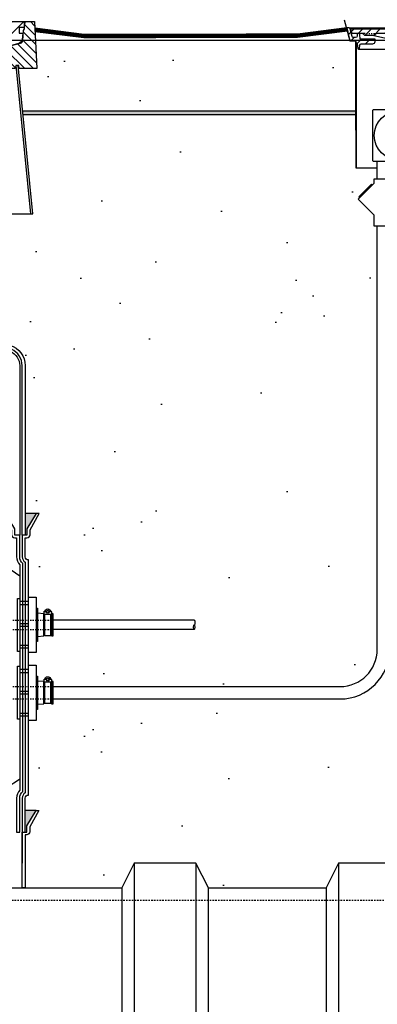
# Model space of a CAD drawing. Extents: x -169 to 6736, y -208 to 3022.
# Tile 114 of 256: x 1592 to 1621, y 342 to 422. Entities that reach past the tile are written whole.
import ezdxf

# ---------------------------------------------------------------- set-up
doc = ezdxf.new("R2010")
doc.units = 0
doc.header["$MEASUREMENT"] = 0
doc.header["$PDSIZE"] = 1
doc.linetypes.add('HIDDEN3', pattern=[0.1875, 0.125, -0.0625])
doc.linetypes.add('HIDDEN5', pattern=[0.05, 0.025, -0.025])
doc.layers.get('DEFPOINTS').update_dxf_attribs({"linetype": 'CONTINUOUS'})
for name, color, linetype in [('BOOT-CONDUIT', 1, 'CONTINUOUS'), ('CONCRETE-HATCH', 2, 'CONTINUOUS'), ('CONDUIT', 2, 'CONTINUOUS'), ('DIM', 3, 'CONTINUOUS'), ('FREEZE-LINES', 8, 'CONTINUOUS'), ('FRP-COLLAR', 1, 'CONTINUOUS'), ('FRP-SUMP', 2, 'CONTINUOUS'), ('J-BOX', 2, 'CONTINUOUS'), ('PEAGRAVEL-HATCH', 3, 'CONTINUOUS'), ('TANK-MANHOLE-18', 2, 'CONTINUOUS'), ('TANK-MANHOLE-40', 2, 'CONTINUOUS'), ('TANK-MANHOLE-COVER-18', 2, 'CONTINUOUS'), ('TANK-MANHOLE-COVER-40', 2, 'CONTINUOUS'), ('TANK-MANHOLE-COVER-HATCH-18', 7, 'CONTINUOUS'), ('TANK-MANHOLE-COVER-HATCH-40', 252, 'CONTINUOUS'), ('TANK-MANHOLE-HATCH-18', 7, 'CONTINUOUS'), ('TANK-MANHOLE-HATCH-40', 7, 'CONTINUOUS'), ('TANK-SLAB', 6, 'CONTINUOUS'), ('TANK-UST', 5, 'CONTINUOUS'), ('TANK-UST-RIB', 7, 'CONTINUOUS')]:
    doc.layers.add(name, color=color, linetype=linetype)
doc.styles.add('SIMPLEX', font='simplex')
doc.dimstyles.new('DIM64', dxfattribs={"dimscale": 64, "dimtxt": 0.09375, "dimasz": 0.09375, "dimexe": 0.0625, "dimexo": 0.0625, "dimgap": 0.046875, "dimtad": 1, "dimdec": 4, "dimzin": 3, "dimdsep": 46, "dimlunit": 4, "dimtxsty": 'SIMPLEX', "dimcen": 0, "dimclrd": 256, "dimclre": 256, "dimclrt": 256, "dimadec": 0, "dimazin": 0, "dimtfac": 1, "dimtdec": 4, "dimtmove": 0, "dimatfit": 3, "dimfxl": 1, "dimfrac": 2, "dimtolj": 1, "dimtzin": 0, "dimarcsym": 0})
pattern_1 = [(45, (-29.2756, -564.00736), (-0.35355339, 0.35355339), [])]

# ---------------------------------------------------------------- blocks, each defined once
blk = doc.blocks.new('*D17')
at = {"layer": 'DEFPOINTS', "color": 0, "transparency": 16777216}
for p in [(1422.429, 414.289), (2052.154, 410.007), (1422.429, 136.516)]:
    blk.add_point(p, dxfattribs=at)
at = {"layer": 'DIM', "lineweight": -2, "transparency": 16777216}
for p, q in [((1422.429, 410.289), (1422.429, 132.516)), ((2052.154, 406.007), (2052.154, 132.516)), ((2046.154, 136.516), (1428.429, 136.516))]:
    blk.add_line(p, q, dxfattribs=at)
at = {"layer": 'DIM', "transparency": 16777216}
for points in [[(1428.429, 137.516), (1428.429, 135.516), (1422.429, 136.516)], [(2046.154, 137.516), (2046.154, 135.516), (2052.154, 136.516)]]:
    blk.add_solid(points, dxfattribs=at)
at = {"layer": 'DIM', "transparency": 16777216, "insert": (1737.291, 144.087), "char_height": 6, "attachment_point": 5, "style": 'SIMPLEX'}
blk.add_mtext('\\A1;52\'-5 3/4" (F.V. TANK SLAB)', dxfattribs=at)

msp = doc.modelspace()

# ---------------------------------------------------------------- hatches: boundary and pattern name
at = {"layer": 'CONCRETE-HATCH'}
h = msp.add_hatch(dxfattribs=at)
h.set_pattern_fill('AR-CONC', color=256, scale=2.67, style=0)
h.set_pattern_definition([(50, (1500.239, 414.289), (19.1508, -1.6755), [2.0025, -22.0275]), (355, (1500.239, 414.289), (-3.7047, 20.0835), [1.602, -17.622]), (100.451, (1501.835, 414.149), (15.4462, 18.408), [1.702, -18.7205]), (46.184, (1500.239, 419.629), (28.4953, -4.4194), [3.004, -33.041]), (96.636, (1502.613, 419.26), (24.9555, 26.009), [2.553, -28.081]), (351.184, (1500.24, 419.63), (24.9555, 26.009), [2.403, -26.433]), (21, (1502.909, 418.294), (15.9374, -10.75), [2.0025, -22.0275]), (326, (1502.909, 418.294), (6.4965, 19.3615), [1.602, -17.622]), (71.451, (1504.237, 417.398), (22.434, 8.6116), [1.702, -18.7205]), (37.5, (1500.239, 414.2886), (0.32467, 8.88827), [0, -17.4084, 0, -17.889, 0, -17.68875]), (7.5, (1500.239, 414.289), (7.02396, 10.5308), [0, -10.1994, 0, -17.0079, 0, -6.74175]), (327.5, (1494.2846, 414.2886), (14.25306, -0.6022), [0, -6.675, 0, -20.826, 0, -27.6345]), (317.5, (1491.615, 414.289), (15.5711, 2.6728), [0, -8.6775, 0, -13.8306, 0, -19.6245])])
h.paths.add_polyline_path([(1619.03211, 419.87263), (1619.0056, 419.92254), (1618.96077, 419.94932), (1618.57488, 419.94932), (1618.36695, 420.72611), (1597.07826, 420.72611), (1593.11072, 421.22205), (1593.29384, 417.72783), (1591.87758, 417.72783), (1591.83592, 417.96405), (1591.79643, 417.96405), (1592.16051, 414.28861), (1619.03211, 414.28861)])
at = {"layer": 'FRP-SUMP'}
for points in [[(1593.24539, 381.7636), (1592.36194, 381.7636), (1592.36194, 380.0136), (1592.49539, 380.0136), (1592.49539, 380.5136)], [(1593.23116, 357.76592), (1592.36194, 357.76592), (1592.36194, 356.01592), (1592.48116, 356.01592), (1592.48116, 356.51592)]]:
    msp.add_hatch(color=256, dxfattribs=at).paths.add_polyline_path(points)
at = {"layer": 'PEAGRAVEL-HATCH'}
h = msp.add_hatch(dxfattribs=at)
h.set_pattern_fill('AR-SAND', color=256, scale=7.5, style=0)
h.set_pattern_definition([(37.5, (1500.631, 405.976), (-0.4725, 14.4512), [0, -11.4, 0, -12.75, 0, -12.1875]), (7.5, (1500.63, 405.976), (13.2733, 21.166), [0, -6.15, 0, -10.275, 0, -3.9375]), (327.5, (1491.406, 405.976), (23.3561, 0.0424), [0, -3.75, 0, -13.5, 0, -17.625]), (317.5, (1491.406, 405.976), (22.546, 6.5826), [0, -1.875, 0, -8.85, 0, -10.125])])
h.paths.add_polyline_path([(1619.04677, 414.00736), (1592.18837, 414.00736), (1592.98393, 405.97611), (1620.42923, 405.97611), (1619.24643, 407.1589), (1619.36428, 407.27676), (1619.28571, 407.35533), (1620.30712, 408.37674), (1620.38569, 408.29817), (1620.50355, 408.41602), (1620.50355, 408.79076), (1620.78135, 408.79076), (1620.78135, 409.69624), (1619.09393, 409.69624), (1619.04677, 409.69624)])
h = msp.add_hatch(dxfattribs=at)
h.set_pattern_fill('AR-SAND', color=256, scale=7.5, style=0)
h.set_pattern_definition([(37.5, (1500.79, 351.516), (-0.4725, 14.4512), [0, -11.4, 0, -12.75, 0, -12.1875]), (7.5, (1500.79, 351.516), (13.2733, 21.166), [0, -6.15, 0, -10.275, 0, -3.9375]), (327.5, (1491.565, 351.516), (23.3561, 0.0424), [0, -3.75, 0, -13.5, 0, -17.625]), (317.5, (1491.565, 351.516), (22.546, 6.5826), [0, -1.875, 0, -8.85, 0, -10.125])])
h.paths.add_polyline_path([(1626.14769, 370.42256, -0.33231803), (1623.28172, 374.25844), (1623.28172, 400.55842), (1623.00392, 400.55842), (1623.00392, 404.33631), (1623.28172, 404.33631), (1623.28172, 409.69624), (1621.78135, 409.69624), (1621.78135, 408.79076), (1622.05915, 408.79076), (1622.05915, 405.01287), (1621.78135, 405.01287), (1621.78135, 370.77884, -0.41421356), (1617.78135, 366.77884), (1594.60758, 366.77884), (1594.60758, 366.38165), (1594.42196, 366.38165), (1594.42196, 366.42769), (1593.86508, 366.42769), (1593.86508, 366.38165), (1593.35444, 366.34595), (1593.35444, 365.93306), (1593.23069, 365.93306), (1593.23069, 365.03587), (1592.61194, 365.03587), (1592.61194, 359.01592, 0.41421356), (1592.36194, 358.76592), (1592.36194, 357.76592), (1593.23116, 357.76592), (1593.46767, 357.76592), (1592.73114, 356.45069), (1592.73114, 356.05233, -0.41421356), (1592.48114, 355.80233), (1592.34769, 355.80233), (1592.34769, 351.51592), (1600.14769, 351.51592), (1601.14769, 353.51592), (1606.14769, 353.51592), (1607.14769, 351.51592), (1616.64769, 351.51592), (1617.64769, 353.51592), (1622.64769, 353.51592), (1623.64769, 351.51592), (1625.24849, 351.51592), (1625.24849, 351.86672, 0.41421356), (1625.89769, 352.51592), (1626.14769, 352.51592)])
h = msp.add_hatch(dxfattribs=at)
h.set_pattern_fill('AR-SAND', color=256, scale=7.5, style=0)
h.set_pattern_definition([(37.5, (1495.347, 401.873), (-0.4725, 14.4512), [0, -11.4, 0, -12.75, 0, -12.1875]), (7.5, (1495.347, 401.873), (13.2733, 21.166), [0, -6.15, 0, -10.275, 0, -3.9375]), (327.5, (1486.122, 401.873), (23.3561, 0.0424), [0, -3.75, 0, -13.5, 0, -17.625]), (317.5, (1486.122, 401.873), (22.546, 6.5826), [0, -1.875, 0, -8.85, 0, -10.125])])
h.paths.add_polyline_path([(1620.78135, 405.01287), (1620.50355, 405.01287), (1620.50355, 405.90179), (1620.42923, 405.97611), (1592.98393, 405.97611), (1592.79545, 405.97611), (1586.90519, 405.97611), (1586.90664, 401.87276), (1620.78135, 401.87276)])
h = msp.add_hatch(dxfattribs=at)
h.set_pattern_fill('AR-SAND', color=256, scale=7.5, style=0)
h.set_pattern_definition([(37.5, (1495.349, 381.764), (-0.4725, 14.4512), [0, -11.4, 0, -12.75, 0, -12.1875]), (7.5, (1495.349, 381.764), (13.2733, 21.166), [0, -6.15, 0, -10.275, 0, -3.9375]), (327.5, (1486.124, 381.764), (23.3561, 0.0424), [0, -3.75, 0, -13.5, 0, -17.625]), (317.5, (1486.124, 381.764), (22.546, 6.5826), [0, -1.875, 0, -8.85, 0, -10.125])])
h.paths.add_polyline_path([(1620.78135, 401.87276), (1586.90664, 401.87276), (1586.90829, 397.18922, -0.00822165), (1591.11805, 395.34672, -0.33671624), (1592.36194, 393.70905), (1592.36194, 381.7636), (1620.78135, 381.7636)])
h = msp.add_hatch(dxfattribs=at)
h.set_pattern_fill('AR-SAND', color=256, scale=7.5, style=0)
h.set_pattern_definition([(37.5, (1500.804, 367.779), (-0.4725, 14.4512), [0, -11.4, 0, -12.75, 0, -12.1875]), (7.5, (1500.804, 367.779), (13.2733, 21.166), [0, -6.15, 0, -10.275, 0, -3.9375]), (327.5, (1491.579, 367.779), (23.3561, 0.0424), [0, -3.75, 0, -13.5, 0, -17.625]), (317.5, (1491.58, 367.779), (22.546, 6.5826), [0, -1.875, 0, -8.85, 0, -10.125])])
edge = h.paths.add_edge_path()
edge.add_line((1620.78135, 381.7636), (1593.48193, 381.7636))
edge.add_line((1593.48193, 381.7636), (1592.74539, 380.44837))
edge.add_line((1592.74539, 380.44837), (1592.74539, 380.05001))
edge.add_arc((1592.49539, 380.05001), 0.25, -90, 0, ccw=False)
edge.add_line((1592.49539, 379.80001), (1592.36194, 379.80001))
edge.add_line((1592.36194, 379.80001), (1592.36194, 378.2636))
edge.add_arc((1592.61194, 378.2636), 0.25, 180, 270)
edge.add_line((1592.61194, 378.0136), (1592.61194, 375.00775))
edge.add_line((1592.61194, 375.00775), (1593.23069, 375.00775))
edge.add_line((1593.23069, 375.00775), (1593.23069, 374.11056))
edge.add_line((1593.23069, 374.11056), (1593.35444, 374.11056))
edge.add_line((1593.35444, 374.11056), (1593.35444, 373.69767))
edge.add_line((1593.35444, 373.69767), (1593.86508, 373.66197))
edge.add_line((1593.86508, 373.66197), (1593.86508, 373.60009))
edge.add_line((1593.86508, 373.60009), (1593.92696, 373.60009))
edge.add_line((1593.92696, 373.60009), (1593.92696, 373.13978))
edge.add_line((1593.92696, 373.13978), (1594.42196, 373.13978))
edge.add_line((1594.42196, 373.13978), (1594.42196, 373.60009))
edge.add_line((1594.42196, 373.60009), (1594.48383, 373.60009))
edge.add_line((1594.48383, 373.60009), (1594.48383, 373.66197))
edge.add_line((1594.48383, 373.66197), (1594.60758, 373.66197))
edge.add_line((1594.60758, 373.66197), (1594.60758, 373.13978))
edge.add_line((1594.60758, 373.13978), (1606.03865, 373.13978))
edge.add_ellipse((1605.99831, 372.95228), major_axis=(0, 0.1875), ratio=0.47920074, start_angle=180, end_angle=360, ccw=False)
edge.add_ellipse((1605.99831, 372.57728), major_axis=(0, -0.1875), ratio=0.47920074, start_angle=0, end_angle=180, ccw=False)
edge.add_line((1605.99831, 372.38978), (1594.60758, 372.38978))
edge.add_line((1594.60758, 372.38978), (1594.60758, 371.86759))
edge.add_line((1594.60758, 371.86759), (1594.48383, 371.86759))
edge.add_line((1594.48383, 371.86759), (1594.48383, 371.92947))
edge.add_line((1594.48383, 371.92947), (1594.42196, 371.92947))
edge.add_line((1594.42196, 371.92947), (1594.42196, 371.91363))
edge.add_line((1594.42196, 371.91363), (1593.86508, 371.91363))
edge.add_line((1593.86508, 371.91363), (1593.86508, 371.86759))
edge.add_line((1593.86508, 371.86759), (1593.35444, 371.83188))
edge.add_line((1593.35444, 371.83188), (1593.35444, 371.419))
edge.add_line((1593.35444, 371.419), (1593.23069, 371.419))
edge.add_line((1593.23069, 371.419), (1593.23069, 370.52181))
edge.add_line((1593.23069, 370.52181), (1592.61194, 370.52181))
edge.add_line((1592.61194, 370.52181), (1592.61194, 369.52181))
edge.add_line((1592.61194, 369.52181), (1593.23069, 369.52181))
edge.add_line((1593.23069, 369.52181), (1593.23069, 368.62462))
edge.add_line((1593.23069, 368.62462), (1593.35444, 368.62462))
edge.add_line((1593.35444, 368.62462), (1593.35444, 368.21174))
edge.add_line((1593.35444, 368.21174), (1593.86508, 368.17603))
edge.add_line((1593.86508, 368.17603), (1593.86508, 368.11415))
edge.add_line((1593.86508, 368.11415), (1593.92696, 368.11415))
edge.add_line((1593.92696, 368.11415), (1593.92696, 367.77884))
edge.add_line((1593.92696, 367.77884), (1594.42196, 367.77884))
edge.add_line((1594.42196, 367.77884), (1594.42196, 368.11415))
edge.add_line((1594.42196, 368.11415), (1594.48383, 368.11415))
edge.add_line((1594.48383, 368.11415), (1594.48383, 368.17603))
edge.add_line((1594.48383, 368.17603), (1594.60758, 368.17603))
edge.add_line((1594.60758, 368.17603), (1594.60758, 367.77884))
edge.add_line((1594.60758, 367.77884), (1617.78135, 367.77884))
edge.add_arc((1617.78135, 370.77884), 3, 270, 360)
edge.add_line((1620.78135, 370.77884), (1620.78135, 381.7636))
h.paths.add_polyline_path([(1594.47146, 373.61593), (1593.87746, 373.61593), (1593.87746, 373.86343), (1593.92795, 373.86343, 0.35188447), (1593.94245, 373.87508, -0.80321759), (1594.40647, 373.87508, 0.57507133), (1594.42799, 373.86109, -0.53001081), (1594.47146, 373.83218)], flags=16)
h.paths.add_polyline_path([(1594.0715, 373.82383, -1), (1594.27742, 373.82383, -1)], flags=0)
h.paths.add_polyline_path([(1594.40647, 368.38914, 0.57507133), (1594.42799, 368.37515, -0.53001081), (1594.47146, 368.34624), (1594.47146, 368.12999), (1593.87746, 368.12999), (1593.87746, 368.37749), (1593.92795, 368.37749, 0.35188447), (1593.94245, 368.38914, -0.80321759)], flags=16)
h.paths.add_polyline_path([(1594.0715, 368.33789, -1), (1594.27742, 368.33789, -1)], flags=0)
at = {"layer": 'TANK-MANHOLE-COVER-HATCH-18', "linetype": 'Continuous'}
h = msp.add_hatch(dxfattribs=at)
h.set_pattern_fill('LINE', color=256, scale=4, angle=45, style=0)
h.set_pattern_definition(pattern_1)
h.paths.add_polyline_path([(1618.6383, 420.91443), (1618.64384, 420.85062), (1618.73576, 420.59877, 0.31505809), (1618.82383, 420.53716), (1619.57592, 420.53716, -0.20068244), (1619.64267, 420.50925), (1619.74221, 420.40834, 0.20068244), (1619.80895, 420.38042), (1620.14876, 420.38042), (1620.48856, 420.38042, 0.20067998), (1620.5553, 420.40834), (1620.65485, 420.50925, -0.20067998), (1620.72159, 420.53716), (1626.44026, 420.53716, -0.38336671), (1626.68885, 420.31372), (1626.78433, 419.42017, 0.38336671), (1626.9397, 419.28052), (1626.96652, 419.28052, 0.38336671), (1627.12189, 419.42017), (1627.21733, 420.31337, -0.38376912), (1627.46631, 420.53716), (1629.32907, 420.53716, -0.38581775), (1629.57963, 420.31159), (1629.67343, 419.42042, 0.38381878), (1629.82882, 419.28052), (1629.85709, 419.28052, 0.38381878), (1630.01248, 419.42042), (1630.10647, 420.31333, -0.38381878), (1630.3551, 420.53716), (1636.07517, 420.53716, -0.20067998), (1636.14191, 420.50925), (1636.24146, 420.40834, 0.20067998), (1636.3082, 420.38042), (1636.648, 420.38042), (1636.98781, 420.38042, 0.20068244), (1637.05455, 420.40834), (1637.15409, 420.50925, -0.20068244), (1637.22083, 420.53716), (1637.97154, 420.53716, 0.31505687), (1638.05961, 420.59877), (1638.15153, 420.85062), (1638.15708, 420.91443), (1628.39838, 420.91443)])
at = {"layer": 'TANK-MANHOLE-COVER-HATCH-40'}
h = msp.add_hatch(dxfattribs=at)
h.set_pattern_fill('ANSI32', color=256, scale=5, style=0)
h.set_pattern_definition([(45, (1457.483, 417.5802), (-1.325825, 1.325825), []), (45, (1458.3668, 417.5802), (-1.325825, 1.325825), [])])
edge = h.paths.add_edge_path()
edge.add_line((1590.05009, 417.58019), (1551.25955, 417.58019))
edge.add_arc((1551.25955, 418.17074), 0.59055, 182.9998438, 270, ccw=False)
edge.add_line((1550.66981, 418.13984), (1550.61063, 419.26904))
edge.add_arc((1550.37474, 419.25668), 0.23622, 2.9998438, 75)
edge.add_line((1550.43588, 419.48485), (1549.48326, 419.7401))
edge.add_arc((1549.58516, 420.12039), 0.3937, 186.3110293, 255, ccw=False)
edge.add_line((1549.19384, 420.07711), (1549.13907, 420.57232))
edge.add_line((1549.13907, 420.57232), (1549.45403, 420.57232))
edge.add_line((1549.45403, 420.57232), (1549.45403, 421.04476))
edge.add_line((1549.45403, 421.04476), (1549.04065, 421.04476))
edge.add_line((1549.04065, 421.04476), (1549.04065, 421.41877))
edge.add_line((1549.04065, 421.41877), (1549.09179, 421.50736))
edge.add_line((1549.09179, 421.50736), (1592.21785, 421.50736))
edge.add_line((1592.21785, 421.50736), (1592.26899, 421.41877))
edge.add_line((1592.26899, 421.41877), (1592.26899, 421.04476))
edge.add_line((1592.26899, 421.04476), (1591.85561, 421.04476))
edge.add_line((1591.85561, 421.04476), (1591.85561, 420.57232))
edge.add_line((1591.85561, 420.57232), (1592.17057, 420.57232))
edge.add_line((1592.17057, 420.57232), (1592.1158, 420.07711))
edge.add_arc((1591.72449, 420.12039), 0.3937, 285, 353.6889707, ccw=False)
edge.add_line((1591.82638, 419.7401), (1590.87377, 419.48485))
edge.add_arc((1590.9349, 419.25668), 0.23622, 105, 177.0001562)
edge.add_line((1590.69901, 419.26904), (1590.63983, 418.13984))
edge.add_arc((1590.05009, 418.17074), 0.59055, 270, 357.0001562, ccw=False)
at = {"layer": 'TANK-MANHOLE-HATCH-18', "linetype": 'Continuous'}
h = msp.add_hatch(dxfattribs=at)
h.set_pattern_fill('LINE', color=256, scale=4, angle=45, style=0)
h.set_pattern_definition(pattern_1)
h.paths.add_polyline_path([(1619.16953, 419.72568), (1619.20419, 419.33747, 0.45806569), (1619.28108, 419.28226, 0.46914088), (1619.35813, 419.33974), (1619.37207, 419.60455, -0.39889443), (1619.4969, 419.72298), (1620.42478, 419.72298, 0.39805028), (1620.61199, 419.90008), (1620.62311, 420.10025), (1619.39699, 420.10025), (1619.37756, 420.47787, 0.39923087), (1619.31514, 420.53716), (1619.23612, 420.53716, 0.39953151), (1619.1737, 420.47781), (1619.16755, 420.35585, -0.39953151), (1619.0271, 420.22231), (1618.84883, 420.22231, -0.34858266), (1618.75753, 420.29476), (1618.60796, 420.93605, 0.34699278), (1618.51758, 421.00736), (1618.33449, 421.00736), (1618.55233, 420.06802, 0.34818324), (1618.6741, 419.97125), (1618.95453, 419.97125, -0.40020821), (1619.04888, 419.88201), (1619.0544, 419.78262), (1619.10728, 419.78262, -0.38836603)])
at = {"layer": 'TANK-MANHOLE-HATCH-40', "linetype": 'Continuous'}
h = msp.add_hatch(dxfattribs=at)
h.set_pattern_fill('LINE', color=256, scale=4, angle=135, style=0)
h.set_pattern_definition([(135, (-45.78185, -564.00736), (-0.35355339, -0.35355339), [])])
h.paths.add_polyline_path([(1593.09577, 421.50736), (1592.44038, 421.50736, 0.36397023), (1592.36284, 421.44229), (1592.30836, 421.13334), (1592.30836, 420.91539), (1592.22962, 420.77901), (1592.16003, 419.98356, -0.31529879), (1591.98585, 419.77598), (1591.11972, 419.5439, 0.3249197), (1590.82846, 419.18422), (1590.75213, 417.72783), (1591.55805, 417.72783), (1591.5997, 417.96405), (1591.81206, 417.96405), (1591.83592, 417.96405), (1591.87758, 417.72783), (1593.29384, 417.72783)])
at = {"layer": 'TANK-SLAB'}
msp.add_hatch(color=256, dxfattribs=at).paths.add_polyline_path([(1619.04677, 414.28861), (1592.16051, 414.28861), (1592.18837, 414.00736), (1619.04677, 414.00736)])

# ---------------------------------------------------------------- linework, layer by layer
at = {"layer": 'BOOT-CONDUIT', "color": 7}
for p, q in [((1592.61194, 374.65021), (1591.91194, 374.65021)), ((1591.91194, 374.40271), (1592.61194, 374.40271)), ((1591.91194, 372.88843), (1592.61194, 372.88843)), ((1592.61194, 372.64093), (1591.91194, 372.64093)), ((1591.91194, 371.12685), (1592.61194, 371.12685)), ((1592.61194, 370.87935), (1591.91194, 370.87935)), ((1592.61194, 369.16427), (1591.91194, 369.16427)), ((1591.91194, 368.91677), (1592.61194, 368.91677)), ((1591.91194, 367.40249), (1592.61194, 367.40249)), ((1592.61194, 367.15499), (1591.91194, 367.15499)), ((1591.91194, 365.64091), (1592.61194, 365.64091)), ((1592.61194, 365.39341), (1591.91194, 365.39341))]:
    msp.add_line(p, q, dxfattribs=at)
at = {"layer": 'BOOT-CONDUIT', "linetype": 'Continuous'}
for p, q in [((1593.92696, 373.60009), (1593.86508, 373.60009)), ((1594.48383, 373.60009), (1594.42196, 373.60009)), ((1593.86508, 371.92947), (1593.92696, 371.92947)), ((1594.42196, 371.92947), (1594.48383, 371.92947)), ((1593.92696, 368.11415), (1593.86508, 368.11415)), ((1594.48383, 368.11415), (1594.42196, 368.11415)), ((1593.86508, 366.44353), (1593.92696, 366.44353)), ((1594.42196, 366.44353), (1594.48383, 366.44353))]:
    msp.add_line(p, q, dxfattribs=at)
at = {"layer": 'BOOT-CONDUIT'}
for points in [[(1591.72899, 374.90331), (1591.91194, 374.90331), (1591.91194, 370.62651), (1591.72899, 370.62651), (1591.72899, 374.90331), (1591.72899, 374.84787)], [(1591.72899, 369.41737), (1591.91194, 369.41737), (1591.91194, 365.14057), (1591.72899, 365.14057), (1591.72899, 369.41737), (1591.72899, 369.36193)]]:
    msp.add_lwpolyline(points, dxfattribs=at)
at = {"layer": 'BOOT-CONDUIT', "linetype": 'Continuous'}
for points in [[(1592.61194, 370.52181), (1592.61194, 375.00775), (1593.23069, 375.00775), (1593.23069, 370.52181)], [(1594.60758, 371.86759), (1594.60758, 373.66197), (1594.48383, 373.66197), (1594.48383, 373.60009), (1594.48383, 371.92947), (1594.48383, 371.86759)], [(1592.61194, 365.03587), (1592.61194, 369.52181), (1593.23069, 369.52181), (1593.23069, 365.03587)], [(1594.60758, 366.38165), (1594.60758, 368.17603), (1594.48383, 368.17603), (1594.48383, 368.11415), (1594.48383, 366.44353), (1594.48383, 366.38165)]]:
    msp.add_lwpolyline(points, close=True, dxfattribs=at)
for points in [[(1593.23069, 374.11056), (1593.35444, 374.11056), (1593.35444, 371.419), (1593.23069, 371.419)], [(1593.35444, 371.83188), (1593.86508, 371.86759), (1593.86508, 373.60009), (1593.86508, 373.66197), (1593.35444, 373.69767)], [(1593.23069, 368.62462), (1593.35444, 368.62462), (1593.35444, 365.93306), (1593.23069, 365.93306)], [(1593.35444, 366.34595), (1593.86508, 366.38165), (1593.86508, 368.11415), (1593.86508, 368.17603), (1593.35444, 368.21174)]]:
    msp.add_lwpolyline(points, dxfattribs=at)
at = {"layer": 'BOOT-CONDUIT', "color": 7}
for points in [[(1594.05566, 373.82383), (1593.93686, 373.82383, -1), (1594.41206, 373.82383), (1594.29326, 373.82383)], [(1594.40647, 373.87508, 0.35187184), (1594.42097, 373.86343), (1594.44021, 373.86343, -0.41421356), (1594.47146, 373.8316), (1594.47146, 373.64718, -0.41421356), (1594.43963, 373.61593), (1593.90871, 373.61593, -0.41421341), (1593.87746, 373.64776), (1593.87746, 373.83218, -0.41421372), (1593.90929, 373.86343), (1593.92795, 373.86343, 0.35188198), (1593.94245, 373.87508)], [(1594.40647, 368.38914, 0.35187184), (1594.42097, 368.37749), (1594.44021, 368.37749, -0.41421356), (1594.47146, 368.34566), (1594.47146, 368.16124, -0.41421356), (1594.43963, 368.12999), (1593.90871, 368.12999, -0.41421341), (1593.87746, 368.16182), (1593.87746, 368.34624, -0.41421372), (1593.90929, 368.37749), (1593.92795, 368.37749, 0.35188198), (1593.94245, 368.38914)], [(1594.05566, 368.33789), (1593.93686, 368.33789, -1), (1594.41206, 368.33789), (1594.29326, 368.33789)]]:
    msp.add_lwpolyline(points, format="xyb", dxfattribs=at)
for points in [[(1593.92696, 373.61593), (1593.92696, 371.91363), (1594.42196, 371.91363), (1594.42196, 373.61593)], [(1593.92696, 368.12999), (1593.92696, 366.42769), (1594.42196, 366.42769), (1594.42196, 368.12999)]]:
    msp.add_lwpolyline(points, dxfattribs=at)
for centre in [(1594.17446, 373.82383), (1594.17446, 368.33789)]:
    msp.add_circle(centre, 0.1188, dxfattribs=at)
at = {"layer": 'BOOT-CONDUIT', "color": 8}
for centre in [(1594.17446, 373.82383), (1594.17446, 368.33789)]:
    msp.add_circle(centre, 0.10296, dxfattribs=at)
at = {"layer": 'CONDUIT'}
for p, q in [((1620.78135, 408.79076), (1620.78135, 410.21767)), ((1620.78135, 370.77884), (1620.78135, 405.01287)), ((1605.99831, 373.13978), (1594.60758, 373.13978)), ((1605.99831, 372.38978), (1594.60758, 372.38978)), ((1594.60758, 367.77884), (1617.78135, 367.77884)), ((1594.60758, 366.77884), (1617.78135, 366.77884))]:
    msp.add_line(p, q, dxfattribs=at)
at = {"layer": 'CONDUIT', "color": 8, "linetype": 'HIDDEN5'}
for p, q in [((1590.3521, 373.13978), (1594.60758, 373.13978)), ((1590.3521, 372.38978), (1594.60758, 372.38978)), ((1590.3521, 367.77884), (1594.60758, 367.77884)), ((1590.3521, 366.77884), (1594.60758, 366.77884))]:
    msp.add_line(p, q, dxfattribs=at)
at = {"layer": 'CONDUIT'}
msp.add_lwpolyline([(1620.50355, 408.41602), (1619.24643, 407.1589), (1620.50355, 405.90179), (1620.50355, 405.01287), (1622.05915, 405.01287), (1622.05915, 408.79076), (1620.50355, 408.79076)], close=True, dxfattribs=at)
msp.add_lwpolyline([(1620.38569, 408.29817), (1620.30712, 408.37674), (1619.28571, 407.35533), (1619.36428, 407.27676)], dxfattribs=at)
for radius in [4, 3]:
    msp.add_arc((1617.78135, 370.77884), radius, 270, 0, dxfattribs=at)
msp.add_ellipse((1605.99831, 372.95228), major_axis=(0, 0.1875), ratio=0.47920074, start_param=3.14159265, end_param=6.28318531, dxfattribs=at)
at = {"layer": 'CONDUIT', "extrusion": (0, 0, -1)}
msp.add_ellipse((1605.99831, 372.57728), major_axis=(0, -0.1875), ratio=0.47920074, dxfattribs=at)
at = {"layer": 'DEFPOINTS'}
for points in [[(1618.11578, 421.66444), (1618.57488, 419.94932), (1618.96077, 419.94932), (1619.0056, 419.92254), (1619.03211, 419.87263), (1619.03211, 412.74358)], [(1618.12203, 421.66444), (1618.58112, 419.94932), (1618.96701, 419.94932), (1619.01185, 419.92254), (1619.03835, 419.87263), (1619.03835, 412.74358)], [(1618.12203, 421.66444), (1618.58112, 419.94932), (1618.96701, 419.94932), (1619.01185, 419.92254), (1619.03835, 419.87263), (1619.03835, 412.74358)]]:
    msp.add_lwpolyline(points, dxfattribs=at)
at = {"layer": 'FREEZE-LINES', "linetype": 'Continuous'}
msp.add_line((1130.21218, 420.00736), (1904.5822, 420.00736), dxfattribs=at)
at = {"layer": 'FRP-COLLAR'}
msp.add_lwpolyline([(1592.09769, 351.51592), (1592.09769, 356.01592), (1592.09769, 353.51592), (1592.09769, 356.01592), (1592.09769, 353.51592), (1592.09769, 356.01592), (1592.34769, 356.01592), (1592.48114, 356.01592), (1592.48114, 356.51592), (1593.23114, 357.76592), (1593.46767, 357.76592), (1592.73114, 356.45069), (1592.73114, 356.05233, -0.41421356), (1592.48114, 355.80233), (1592.34769, 355.80233), (1592.34769, 351.51592)], format="xyb", close=True, dxfattribs=at)
at = {"layer": 'FRP-SUMP'}
for p, q in [((1593.24539, 381.7636), (1592.36194, 381.7636)), ((1593.23116, 357.76592), (1592.36194, 357.76592))]:
    msp.add_line(p, q, dxfattribs=at)
for points in [[(1591.11805, 395.34672, -0.33671624), (1592.36194, 393.70905), (1592.36194, 380.0136), (1592.11194, 380.0136), (1592.11194, 393.70905, 0.29672907), (1591.2492, 395.03481, 0.0090466)], [(1591.1682, 394.85195, -0.29672907), (1591.91194, 393.70905), (1591.91194, 380.0136), (1591.66194, 380.0136)]]:
    msp.add_lwpolyline(points, format="xyb", dxfattribs=at)
for points in [[(1591.91194, 356.01592), (1591.91194, 358.76592, -0.22167085), (1592.16194, 359.30211), (1592.16194, 377.72741, -0.22167085), (1591.91194, 378.2636), (1591.91194, 380.0136), (1591.66194, 380.0136), (1591.51194, 380.0136), (1591.51194, 380.5136), (1590.76194, 381.7636), (1590.52541, 381.7636), (1591.26194, 380.44837), (1591.26194, 380.05001, 0.41421356), (1591.51194, 379.80001), (1591.66194, 379.80001), (1591.66194, 378.2636, 0.18776323), (1591.91194, 377.62134), (1591.91194, 359.40818, 0.18776323), (1591.66194, 358.76592), (1591.66194, 356.01592), (1591.91194, 356.01592)], [(1592.11194, 380.0136), (1592.11194, 378.2636, 0.26794919), (1592.36194, 377.83059), (1592.36194, 359.19893, 0.26794919), (1592.11194, 358.76592), (1592.11194, 356.01592), (1592.36194, 356.01592), (1592.36194, 358.76592, -0.41421356), (1592.61194, 359.01592), (1592.61194, 378.0136), (1592.61194, 378.0136, -0.41421356), (1592.36194, 378.2636), (1592.36194, 379.80001), (1592.49539, 379.80001, 0.41421356), (1592.74539, 380.05001), (1592.74539, 380.44837), (1593.48193, 381.7636), (1593.24539, 381.7636), (1592.49539, 380.5136), (1592.49539, 380.0136), (1592.36194, 380.0136), (1592.11194, 380.0136), (1592.11194, 380.0136), (1592.11194, 380.0136), (1592.11194, 380.0136)]]:
    msp.add_lwpolyline(points, format="xyb", close=True, dxfattribs=at)
at = {"layer": 'FRP-SUMP', "color": 7}
for centre, start, end in [((1587.94465, 371.7181), 51.4389051, 81.5570517), ((1587.94465, 365.31142), 278.4429483, 308.5610949)]:
    msp.add_arc(centre, 6.36447, start, end, dxfattribs=at)
at = {"layer": 'J-BOX'}
msp.add_lwpolyline([(1620.43716, 410.27322), (1620.43716, 414.35086, -0.41421356), (1620.49272, 414.40641), (1624.57035, 414.40641, -0.41421356), (1624.62591, 414.35086), (1624.62591, 410.27322, -0.41421356), (1624.57035, 410.21767), (1620.49272, 410.21767, -0.41421356)], format="xyb", close=True, dxfattribs=at)
msp.add_circle((1622.53153, 412.31204), 1.98948, dxfattribs=at)
at = {"layer": 'TANK-MANHOLE-18', "color": 7, "linetype": 'Continuous'}
for p, q in [((1618.53006, 421.00736), (1638.2778, 421.00736)), ((1619.28187, 419.28052), (1625.54935, 419.28052)), ((1619.09393, 409.69624), (1620.78135, 409.69624))]:
    msp.add_line(p, q, dxfattribs=at)
at = {"layer": 'TANK-MANHOLE-18', "linetype": 'Continuous'}
msp.add_lwpolyline([(1619.23612, 420.53716, 0.39953151), (1619.1737, 420.47781), (1619.16755, 420.35585, -0.39953151), (1619.0271, 420.22231), (1618.84883, 420.22231, -0.34858266), (1618.75753, 420.29476), (1618.6082, 420.93502, 0.35017412), (1618.51758, 421.00736), (1618.33449, 421.00736), (1618.55225, 420.06835, 0.3489397), (1618.6741, 419.97125), (1618.95453, 419.97125, -0.39805274), (1619.04884, 419.8827), (1619.0544, 419.78262), (1619.10728, 419.78262, -0.38836603), (1619.16953, 419.72568), (1619.20419, 419.33747, 0.38836603), (1619.26644, 419.28052), (1619.29572, 419.28052, 0.39889443), (1619.35813, 419.33974), (1619.37207, 419.60455, -0.39889443), (1619.4969, 419.72298), (1620.42478, 419.72298, 0.39805028), (1620.61199, 419.90008), (1620.62311, 420.10025), (1619.39699, 420.10025), (1619.37756, 420.47787, 0.39923087), (1619.31514, 420.53716)], format="xyb", close=True, dxfattribs=at)
msp.add_lwpolyline([(1619.10017, 419.74933), (1619.05301, 419.74933), (1619.05301, 409.69624), (1619.10017, 409.69624), (1619.10017, 419.78262)], dxfattribs=at)
at = {"layer": 'TANK-MANHOLE-40', "color": 7}
msp.add_line((1548.86926, 421.50736), (1592.44038, 421.50736), dxfattribs=at)
at = {"layer": 'TANK-MANHOLE-40', "color": 7, "linetype": 'Continuous'}
msp.add_line((1586.90519, 405.97611), (1592.79545, 405.97611), dxfattribs=at)
at = {"layer": 'TANK-MANHOLE-40', "linetype": 'Continuous'}
msp.add_lwpolyline([(1591.5997, 417.96405), (1591.55805, 417.72783), (1590.75213, 417.72783), (1590.82846, 419.18422, -0.3249197), (1591.11972, 419.5439), (1591.98585, 419.77598, 0.31529879), (1592.16003, 419.98356), (1592.22962, 420.77901), (1592.30836, 420.91539), (1592.30836, 421.13334), (1592.36284, 421.44229, -0.36397023), (1592.44038, 421.50736), (1593.09577, 421.50736), (1593.29384, 417.72783), (1591.87758, 417.72783), (1591.83592, 417.96405)], format="xyb", close=True, dxfattribs=at)
msp.add_lwpolyline([(1591.60795, 417.96405), (1592.79545, 405.97611), (1592.98393, 405.97611), (1591.79643, 417.96405)], close=True, dxfattribs=at)
at = {"layer": 'TANK-MANHOLE-COVER-18', "linetype": 'Continuous'}
for p, q in [((1619.81448, 420.53716), (1619.57592, 420.53716)), ((1619.91019, 420.53716), (1620.00589, 420.53716)), ((1620.1016, 420.53716), (1620.1973, 420.53716)), ((1620.29162, 420.53716), (1620.38732, 420.53716)), ((1620.48303, 420.53716), (1620.72159, 420.53716))]:
    msp.add_line(p, q, dxfattribs=at)
msp.add_lwpolyline([(1626.44026, 420.53716), (1620.72159, 420.53716, 0.20067998), (1620.65485, 420.50925), (1620.5553, 420.40834, -0.20067998), (1620.48856, 420.38042), (1620.14876, 420.38042), (1619.80895, 420.38042, -0.20068244), (1619.74221, 420.40834), (1619.64267, 420.50925, 0.20068244), (1619.57592, 420.53716), (1618.82383, 420.53716, -0.31505809), (1618.73576, 420.59877), (1618.64384, 420.85062), (1618.6383, 420.91443), (1628.39838, 420.91443)], format="xyb", dxfattribs=at)
at = {"layer": 'TANK-MANHOLE-COVER-18', "color": 1, "linetype": 'Continuous'}
msp.add_lwpolyline([(1620.52136, 420.3875), (1625.49531, 419.28643, 0.0545173), (1625.54935, 419.28052), (1631.24665, 419.28052, 0.05450917), (1631.30067, 419.28643), (1636.2754, 420.3875)], format="xyb", dxfattribs=at)
at = {"layer": 'TANK-MANHOLE-COVER-40', "linetype": 'Continuous'}
msp.add_lwpolyline([(1590.05009, 417.58019), (1551.25955, 417.58019, -0.39896034), (1550.66981, 418.13984), (1550.61063, 419.26904, 0.32492045), (1550.43588, 419.48485), (1549.48326, 419.7401, -0.30902091), (1549.19384, 420.07711), (1549.13907, 420.57232), (1549.45403, 420.57232), (1549.45403, 421.04476), (1549.04065, 421.04476), (1549.04065, 421.41877), (1549.09179, 421.50736), (1592.21785, 421.50736), (1592.26899, 421.41877), (1592.26899, 421.04476), (1591.85561, 421.04476), (1591.85561, 420.57232), (1592.17057, 420.57232), (1592.1158, 420.07711, -0.30902091), (1591.82638, 419.7401), (1590.87377, 419.48485, 0.32492045), (1590.69901, 419.26904), (1590.63983, 418.13984, -0.39896034)], format="xyb", close=True, dxfattribs=at)
at = {"layer": 'TANK-SLAB'}
for p, q in [((1592.16051, 414.28861), (1619.04677, 414.28861)), ((1592.18837, 414.00736), (1619.04677, 414.00736))]:
    msp.add_line(p, q, dxfattribs=at)
at = {"layer": 'TANK-SLAB', "const_width": 0.3}
msp.add_lwpolyline([(1593.12234, 420.86165), (1597.11081, 420.36309), (1614.33449, 420.36309), (1618.29306, 420.85791)], dxfattribs=at)
at = {"layer": 'TANK-SLAB'}
for points in [[(1593.12234, 421.00592), (1597.11081, 420.50736), (1610.18916, 420.50736)], [(1618.33449, 421.00736), (1614.33449, 420.50736), (1610.18916, 420.50736)], [(1593.137, 420.72064), (1597.0933, 420.22611), (1602.89627, 420.22611)], [(1618.37251, 420.72867), (1614.352, 420.22611), (1602.89627, 420.22611)]]:
    msp.add_lwpolyline(points, dxfattribs=at)
at = {"layer": 'TANK-UST'}
for p, q in [((1590.64769, 351.51592), (1600.14769, 351.51592)), ((1607.14769, 351.51592), (1616.64769, 351.51592))]:
    msp.add_line(p, q, dxfattribs=at)
at = {"layer": 'TANK-UST', "color": 2, "linetype": 'HIDDEN3'}
msp.add_lwpolyline([(1677.1452, 230.51592), (1632.93813, 230.51592), (1631.43813, 231.51592), (1625.43813, 231.51592), (1623.93813, 230.51592), (1583.14769, 230.51592), (1581.64769, 231.51592), (1559.64769, 231.51592), (1558.14769, 230.51592), (1534.12834, 230.51592), (1529.63514, 230.51592, -0.9539575), (1529.63514, 350.51592), (1534.12834, 350.51592), (1759.12834, 350.51592)], format="xyb", dxfattribs=at)
at = {"layer": 'TANK-UST-RIB', "color": 7}
for p, q in [((1601.14769, 353.51592), (1601.14769, 227.51592)), ((1606.14769, 353.51592), (1606.14769, 227.51592)), ((1617.64769, 353.51592), (1617.64769, 227.51592))]:
    msp.add_line(p, q, dxfattribs=at)
at = {"layer": 'TANK-UST-RIB', "color": 5}
for points in [[(1601.14769, 227.51592), (1606.14769, 227.51592), (1607.14769, 229.51592), (1607.14769, 351.51592), (1606.14769, 353.51592), (1601.14769, 353.51592), (1600.14769, 351.51592), (1600.14769, 229.51592)], [(1617.64769, 227.51592), (1622.64769, 227.51592), (1623.64769, 229.51592), (1623.64769, 351.51592), (1622.64769, 353.51592), (1617.64769, 353.51592), (1616.64769, 351.51592), (1616.64769, 229.51592)]]:
    msp.add_lwpolyline(points, close=True, dxfattribs=at)

# ---------------------------------------------------------------- dimensions: what is measured, and where the dimension line sits
at = {"layer": 'DIM'}
dim = msp.add_linear_dim(base=(1422.42894, 136.51592), p1=(2052.15406, 410.00736), p2=(1422.42894, 414.28861), angle=180, text='<> (F.V. TANK SLAB)', dimstyle='DIM64', dxfattribs=at)
dim.commit()
dim.dimension.update_dxf_attribs({"geometry": '*D17', "text_midpoint": (1737.2915, 144.08735)})

doc.saveas('drawing.dxf')
